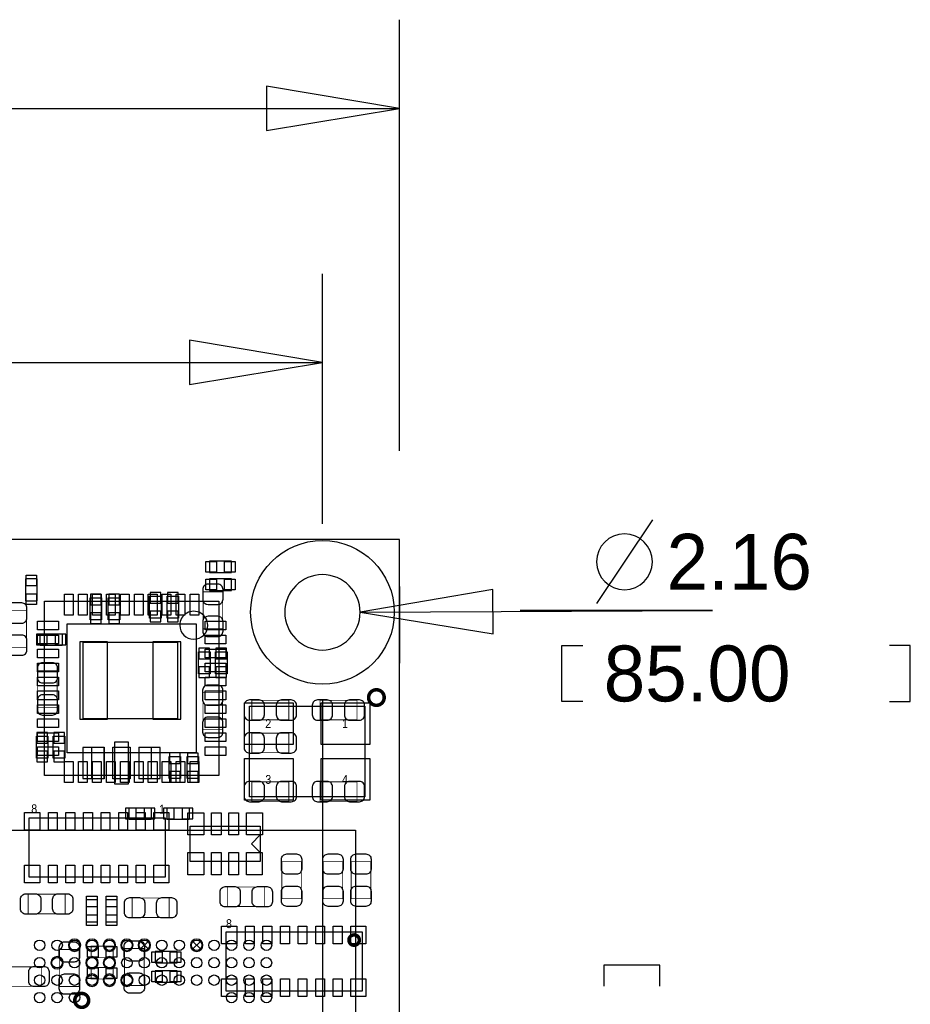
# Model space of a CAD drawing. Extents: x -11.4 to 75.8, y -7.3 to 45.
# Tile 13 of 13: x 50.3 to 75.8, y 16.8 to 45. Entities that reach past the tile are written whole.
import ezdxf

# ---------------------------------------------------------------- set-up
doc = ezdxf.new("R2010")
doc.units = 0
for name, color, linetype in [('BG_DIMENSION', 1, 'CONTINUOUS'), ('BG_OUTLINE', 3, 'CONTINUOUS'), ('PG_ASSEMBLY_BOTTOM', 40, 'CONTINUOUS'), ('PG_ASSEMBLY_TOP', 43, 'CONTINUOUS'), ('PIN_BOTTOM', 2, 'CONTINUOUS'), ('PIN_TOP', 171, 'CONTINUOUS')]:
    doc.layers.add(name, color=color, linetype=linetype)

msp = doc.modelspace()

# ---------------------------------------------------------------- linework, layer by layer
at = {"layer": 'BG_DIMENSION'}
for points in [[(61.210952, 32.6517), (61.210952, 45.008038)], [(57.400952, 41.833038), (61.210952, 42.468038), (57.400952, 43.103038), (57.400952, 41.833038)], [(41.36898, 42.468038), (61.210952, 42.468038)], [(59.001152, 30.5689), (59.001152, 37.726874)], [(55.191152, 34.551874), (59.001152, 35.186874), (55.191152, 35.821874), (55.191152, 34.551874)], [(39.852092, 35.186874), (59.001152, 35.186874)], [(68.457064, 30.677358), (66.856864, 28.277058)], [(63.887858, 28.684982), (60.080652, 28.033472), (63.893446, 27.414982), (63.887858, 28.684982)], [(60.080652, 28.033472), (70.174866, 28.07716), (64.666114, 28.07716)], [(66.463164, 25.476708), (65.866264, 25.476708), (65.866264, 27.076908), (66.463164, 27.076908)], [(75.251564, 25.476708), (75.848464, 25.476708), (75.848464, 27.076908), (75.251564, 27.076908)], [(59.001152, 25.4889), (59.001152, -6.147308)], [(68.666868, 17.321022), (68.666868, 17.917922), (67.066668, 17.917922), (67.066668, 17.321022)]]:
    msp.add_lwpolyline(points, dxfattribs=at)
msp.add_lwpolyline([(68.457064, 29.477208, 1), (66.856864, 29.477208, 1), (68.457064, 29.477208)], format="xyb", dxfattribs=at)
msp.add_lwpolyline([(60.080652, 28.0289, 1), (57.921652, 28.0289, 1)], format="xyb", close=True, dxfattribs=at)
at = {"layer": 'BG_OUTLINE'}
msp.add_lwpolyline([(6.031992, 30.1117), (6.031992, 0), (61.210952, 0), (61.210952, 30.1117)], close=True, dxfattribs=at)
msp.add_lwpolyline([(6.031992, 30.1117), (6.031992, 0), (61.210952, 0), (61.210952, 30.1117)], close=True, dxfattribs=at)
for points in [[(61.210952, 28.767024), (61.210952, 26.57475)], [(61.210952, 20.283424), (61.210952, 22.475698)]]:
    msp.add_lwpolyline(points, dxfattribs=at)
at = {"layer": 'PG_ASSEMBLY_BOTTOM'}
for points in [[(54.049676, 28.49372), (54.379876, 28.49372), (54.379876, 27.8638), (54.049676, 27.8638)], [(54.880764, 27.8638), (54.550564, 27.8638), (54.550564, 28.49372), (54.880764, 28.49372)], [(52.341018, 28.445714), (52.671218, 28.445714), (52.671218, 27.815794), (52.341018, 27.815794)], [(53.19395, 27.81554), (52.86375, 27.81554), (52.86375, 28.44546), (53.19395, 28.44546)], [(50.909982, 27.083004), (50.909982, 27.413204), (51.539902, 27.413204), (51.539902, 27.083004)], [(55.448708, 26.897076), (55.778908, 26.897076), (55.778908, 26.267156), (55.448708, 26.267156)], [(56.267858, 26.267156), (55.937658, 26.267156), (55.937658, 26.897076), (56.267858, 26.897076)], [(51.13401, 23.852632), (50.80381, 23.852632), (50.80381, 24.482552), (51.13401, 24.482552)], [(51.288696, 24.48306), (51.618896, 24.48306), (51.618896, 23.85314), (51.288696, 23.85314)], [(52.393088, 23.263098), (52.393088, 24.162258), (52.743608, 24.162258), (52.743608, 23.263098)], [(52.995068, 23.263098), (52.995068, 24.162258), (53.492908, 24.162258), (53.492908, 23.263098)], [(53.744368, 23.263098), (53.744368, 24.162258), (54.094888, 24.162258), (54.094888, 23.263098)], [(54.607206, 23.89632), (54.937406, 23.89632), (54.937406, 23.2664), (54.607206, 23.2664)], [(55.45074, 23.264114), (55.12054, 23.264114), (55.12054, 23.894034), (55.45074, 23.894034)], [(53.459888, 22.096222), (53.459888, 22.426422), (54.089808, 22.426422), (54.089808, 22.096222)], [(54.552596, 22.096222), (54.552596, 22.426422), (55.182516, 22.426422), (55.182516, 22.096222)], [(59.947302, 21.790152), (59.947302, 8.690102), (48.347376, 8.690102), (48.347376, 21.790152)]]:
    msp.add_lwpolyline(points, close=True, dxfattribs=at)
at = {"layer": 'PG_ASSEMBLY_BOTTOM', "const_width": 0.024892}
for points in [[(55.581804, 27.55519), (56.14162, 27.55519), (56.14162, 28.615386), (55.581804, 28.615386), (55.581804, 27.55519)], [(50.522124, 28.077668), (49.962308, 28.077668), (49.962308, 27.017472), (50.522124, 27.017472), (50.522124, 28.077668)], [(51.401218, 26.365962), (50.841402, 26.365962), (50.841402, 25.305766), (51.401218, 25.305766), (51.401218, 26.365962)], [(55.577994, 24.665432), (56.13781, 24.665432), (56.13781, 25.725628), (55.577994, 25.725628), (55.577994, 24.665432)], [(56.978042, 25.508204), (56.978042, 24.948388), (58.038238, 24.948388), (58.038238, 25.508204), (56.978042, 25.508204)], [(59.990482, 24.948388), (59.990482, 25.508204), (58.930286, 25.508204), (58.930286, 24.948388), (59.990482, 24.948388)], [(58.038238, 24.007572), (58.038238, 24.567388), (56.978042, 24.567388), (56.978042, 24.007572), (58.038238, 24.007572)], [(58.039508, 22.61362), (58.039508, 23.173436), (56.979312, 23.173436), (56.979312, 22.61362), (58.039508, 22.61362)], [(58.930286, 23.173436), (58.930286, 22.61362), (59.990482, 22.61362), (59.990482, 23.173436), (58.930286, 23.173436)]]:
    msp.add_lwpolyline(points, dxfattribs=at)
at = {"layer": 'PG_ASSEMBLY_BOTTOM'}
for points in [[(54.844442, 24.974296), (52.144422, 24.974296), (52.144422, 27.17419), (54.844442, 27.17419), (54.844442, 24.974296)], [(54.022752, 18.3642), (54.022244, 18.3642), (53.771292, 18.615152)], [(53.771546, 18.364454), (53.772054, 18.364454), (54.023006, 18.615406)], [(55.522622, 18.3642), (55.522114, 18.3642), (55.271162, 18.615152)], [(55.271416, 18.364454), (55.271924, 18.364454), (55.522876, 18.615406)]]:
    msp.add_lwpolyline(points, dxfattribs=at)
for points in [[(52.07508, 18.48993, 1), (51.71948, 18.48993, 1), (52.07508, 18.48993)], [(52.574952, 18.48993, 1), (52.219352, 18.48993, 1), (52.574952, 18.48993)], [(53.075078, 18.48993, 1), (52.719478, 18.48993, 1), (53.075078, 18.48993)], [(53.57495, 18.48993, 1), (53.21935, 18.48993, 1), (53.57495, 18.48993)], [(54.075076, 18.48993, 1), (53.719476, 18.48993, 1), (54.075076, 18.48993)], [(55.574946, 18.48993, 1), (55.219346, 18.48993, 1), (55.574946, 18.48993)], [(51.574954, 17.990058, 1), (51.219354, 17.990058, 1), (51.574954, 17.990058)], [(52.574952, 17.990058, 1), (52.219352, 17.990058, 1), (52.574952, 17.990058)], [(53.075078, 17.990058, 1), (52.719478, 17.990058, 1), (53.075078, 17.990058)], [(52.574952, 17.489932, 1), (52.219352, 17.489932, 1), (52.574952, 17.489932)], [(53.075078, 17.489932, 1), (52.719478, 17.489932, 1), (53.075078, 17.489932)], [(53.57495, 17.489932, 1), (53.21935, 17.489932, 1), (53.57495, 17.489932)]]:
    msp.add_lwpolyline(points, format="xyb", dxfattribs=at)
at = {"layer": 'PG_ASSEMBLY_TOP'}
for points in [[(55.767986, 29.495496), (55.767986, 29.165296), (56.397906, 29.165296), (56.397906, 29.495496)], [(50.493422, 28.358338), (50.823622, 28.358338), (50.823622, 28.988258), (50.493422, 28.988258)], [(56.397652, 28.657296), (56.397652, 28.987496), (55.767732, 28.987496), (55.767732, 28.657296)], [(51.035712, 28.351226), (56.035956, 28.351226), (56.035956, 23.350982), (51.035712, 23.350982)], [(60.214764, 25.341834), (60.214764, 22.74189), (56.914796, 22.74189), (56.914796, 25.341834)], [(54.494176, 22.13991), (54.494176, 20.43811), (50.592736, 20.43811), (50.592736, 22.13991)], [(52.55895, 19.791934), (52.22875, 19.791934), (52.22875, 19.162014), (52.55895, 19.162014)], [(53.119528, 19.791934), (52.789328, 19.791934), (52.789328, 19.162014), (53.119528, 19.162014)], [(60.139834, 18.879566), (60.139834, 17.177766), (56.238394, 17.177766), (56.238394, 18.879566)], [(54.211728, 18.31594), (54.211728, 17.98574), (54.841648, 17.98574), (54.841648, 18.31594)], [(54.211728, 17.759426), (54.211728, 17.429226), (54.841648, 17.429226), (54.841648, 17.759426)]]:
    msp.add_lwpolyline(points, close=True, dxfattribs=at)
msp.add_lwpolyline([(55.715408, 27.659076, 1.00007), (54.91226, 27.659076, 0.99993), (55.715408, 27.659076)], format="xyb", dxfattribs=at)
for points, const_width in [([(60.771532, 25.587452, 0.999991), (60.324492, 25.587452, 1.000009), (60.771532, 25.587452)], 0.100076), ([(60.058554, 18.638774, 1.000127), (59.759596, 18.63852, 0.999873), (60.058554, 18.638774)], 0.09906), ([(52.30241, 16.911066, 0.99992), (51.902868, 16.911066, 1.00008), (52.30241, 16.911066)], 0.100076)]:
    msp.add_lwpolyline(points, format="xyb", dxfattribs=dict(at, const_width=const_width))
for points in [[(57.213246, 20.890484), (55.206646, 20.890484), (55.206646, 21.906484), (57.213246, 21.906484), (57.213246, 20.890484)], [(56.964326, 21.398484), (57.218326, 21.652484)], [(56.964326, 21.398484), (57.218326, 21.144484)]]:
    msp.add_lwpolyline(points, dxfattribs=at)
for points, const_width in [([(57.837324, 20.88515), (58.39714, 20.88515), (58.39714, 19.824954), (57.837324, 19.824954), (57.837324, 20.88515)], 0.024892), ([(59.02198, 20.88515), (59.581796, 20.88515), (59.581796, 19.824954), (59.02198, 19.824954), (59.02198, 20.88515)], 0.024892), ([(59.825636, 20.88515), (60.385452, 20.88515), (60.385452, 19.824954), (59.825636, 19.824954), (59.825636, 20.88515)], 0.024892), ([(56.286146, 19.599148), (56.286146, 20.158964), (57.346342, 20.158964), (57.346342, 19.599148), (56.286146, 19.599148)], 0.024892), ([(51.629564, 19.95297), (51.629564, 19.393154), (50.569368, 19.393154), (50.569368, 19.95297), (51.629564, 19.95297)], 0.024892), ([(54.608984, 19.844512), (54.608984, 19.284696), (53.548788, 19.284696), (53.548788, 19.844512), (54.608984, 19.844512)], 0.024892), ([(51.470052, 18.368518), (52.029868, 18.368518), (52.029868, 17.308322), (51.470052, 17.308322), (51.470052, 18.368518)], 0.024892), ([(52.371244, 18.463514), (53.001164, 18.463514), (53.001164, 18.133314), (52.371244, 18.133314), (52.371244, 18.463514)], 0.0254), ([(53.890418, 17.33804), (53.330602, 17.33804), (53.330602, 18.398236), (53.890418, 18.398236), (53.890418, 17.33804)], 0.024892), ([(49.886362, 17.314164), (49.886362, 17.87398), (50.946558, 17.87398), (50.946558, 17.314164), (49.886362, 17.314164)], 0.024892), ([(52.371244, 17.853914), (53.001164, 17.853914), (53.001164, 17.523714), (52.371244, 17.523714), (52.371244, 17.853914)], 0.0254)]:
    msp.add_lwpolyline(points, dxfattribs=dict(at, const_width=const_width))
at = {"layer": 'PIN_BOTTOM'}
for points in [[(55.571644, 28.685236), (55.571644, 28.405328, 0.414846), (55.721758, 28.255214), (56.001666, 28.255214, 0.414846), (56.15178, 28.405328), (56.15178, 28.685236, 0.414846), (56.001666, 28.83535), (55.721758, 28.83535, 0.414846)], [(49.952148, 28.147518), (49.952148, 27.86761, 0.414846), (50.102262, 27.717496), (50.38217, 27.717496, 0.414846), (50.532284, 27.86761), (50.532284, 28.147518, 0.414846), (50.38217, 28.297632), (50.102262, 28.297632, 0.414846)], [(56.15178, 27.48534), (56.15178, 27.765248, 0.414846), (56.001666, 27.915362), (55.721758, 27.915362, 0.414846), (55.571644, 27.765248), (55.571644, 27.48534, 0.414846), (55.721758, 27.335226), (56.001666, 27.335226, 0.414846)], [(50.532284, 26.947622), (50.532284, 27.22753, 0.414846), (50.38217, 27.377644), (50.102262, 27.377644, 0.414846), (49.952148, 27.22753), (49.952148, 26.947622, 0.414846), (50.102262, 26.797508), (50.38217, 26.797508, 0.414846)], [(50.831242, 26.435812), (50.831242, 26.155904, 0.414846), (50.981356, 26.00579), (51.261264, 26.00579, 0.414846), (51.411378, 26.155904), (51.411378, 26.435812, 0.414846), (51.261264, 26.585926), (50.981356, 26.585926, 0.414846)], [(55.567834, 25.795478), (55.567834, 25.51557, 0.414846), (55.717948, 25.365456), (55.997856, 25.365456, 0.414846), (56.14797, 25.51557), (56.14797, 25.795478, 0.414846), (55.997856, 25.945592), (55.717948, 25.945592, 0.414846)], [(51.411378, 25.235916), (51.411378, 25.515824, 0.414846), (51.261264, 25.665938), (50.981356, 25.665938, 0.414846), (50.831242, 25.515824), (50.831242, 25.235916, 0.414846), (50.981356, 25.085802), (51.261264, 25.085802, 0.414846)], [(56.908192, 24.938228), (57.1881, 24.938228, 0.414846), (57.338214, 25.088342), (57.338214, 25.36825, 0.414846), (57.1881, 25.518364), (56.908192, 25.518364, 0.414846), (56.758078, 25.36825), (56.758078, 25.088342, 0.414846)], [(58.108088, 25.518364), (57.82818, 25.518364, 0.414846), (57.678066, 25.36825), (57.678066, 25.088342, 0.414846), (57.82818, 24.938228), (58.108088, 24.938228, 0.414846), (58.258202, 25.088342), (58.258202, 25.36825, 0.414846)], [(58.860436, 24.938228), (59.140344, 24.938228, 0.414846), (59.290458, 25.088342), (59.290458, 25.36825, 0.414846), (59.140344, 25.518364), (58.860436, 25.518364, 0.414846), (58.710322, 25.36825), (58.710322, 25.088342, 0.414846)], [(60.060332, 25.518364), (59.780424, 25.518364, 0.414846), (59.63031, 25.36825), (59.63031, 25.088342, 0.414846), (59.780424, 24.938228), (60.060332, 24.938228, 0.414846), (60.210446, 25.088342), (60.210446, 25.36825, 0.414846)], [(56.14797, 24.595582), (56.14797, 24.87549, 0.414846), (55.997856, 25.025604), (55.717948, 25.025604, 0.414846), (55.567834, 24.87549), (55.567834, 24.595582, 0.414846), (55.717948, 24.445468), (55.997856, 24.445468, 0.414846)], [(56.908192, 23.997412), (57.1881, 23.997412, 0.414846), (57.338214, 24.147526), (57.338214, 24.427434, 0.414846), (57.1881, 24.577548), (56.908192, 24.577548, 0.414846), (56.758078, 24.427434), (56.758078, 24.147526, 0.414846)], [(58.108088, 24.577548), (57.82818, 24.577548, 0.414846), (57.678066, 24.427434), (57.678066, 24.147526, 0.414846), (57.82818, 23.997412), (58.108088, 23.997412, 0.414846), (58.258202, 24.147526), (58.258202, 24.427434, 0.414846)], [(56.909462, 22.60346), (57.18937, 22.60346, 0.414846), (57.339484, 22.753574), (57.339484, 23.033482, 0.414846), (57.18937, 23.183596), (56.909462, 23.183596, 0.414846), (56.759348, 23.033482), (56.759348, 22.753574, 0.414846)], [(58.109358, 23.183596), (57.82945, 23.183596, 0.414846), (57.679336, 23.033482), (57.679336, 22.753574, 0.414846), (57.82945, 22.60346), (58.109358, 22.60346, 0.414846), (58.259472, 22.753574), (58.259472, 23.033482, 0.414846)], [(58.860436, 22.60346), (59.140344, 22.60346, 0.414846), (59.290458, 22.753574), (59.290458, 23.033482, 0.414846), (59.140344, 23.183596), (58.860436, 23.183596, 0.414846), (58.710322, 23.033482), (58.710322, 22.753574, 0.414846)], [(60.060332, 23.183596), (59.780424, 23.183596, 0.414846), (59.63031, 23.033482), (59.63031, 22.753574, 0.414846), (59.780424, 22.60346), (60.060332, 22.60346, 0.414846), (60.210446, 22.753574), (60.210446, 23.033482, 0.414846)]]:
    msp.add_lwpolyline(points, format="xyb", close=True, dxfattribs=at)
for points in [[(52.658518, 28.550108), (52.353718, 28.550108), (52.353718, 28.245308), (52.658518, 28.245308)], [(52.87645, 28.245054), (53.18125, 28.245054), (53.18125, 28.549854), (52.87645, 28.549854)], [(54.367176, 28.598114), (54.062376, 28.598114), (54.062376, 28.293314), (54.367176, 28.293314)], [(54.563264, 28.293314), (54.868064, 28.293314), (54.868064, 28.598114), (54.563264, 28.598114)], [(52.658518, 28.0162), (52.353718, 28.0162), (52.353718, 27.7114), (52.658518, 27.7114)], [(52.87645, 27.711146), (53.18125, 27.711146), (53.18125, 28.015946), (52.87645, 28.015946)], [(54.367176, 28.064206), (54.062376, 28.064206), (54.062376, 27.759406), (54.367176, 27.759406)], [(54.563264, 27.759406), (54.868064, 27.759406), (54.868064, 28.064206), (54.563264, 28.064206)], [(50.805588, 27.400504), (50.805588, 27.095704), (51.110388, 27.095704), (51.110388, 27.400504)], [(51.339496, 27.400504), (51.339496, 27.095704), (51.644296, 27.095704), (51.644296, 27.400504)], [(52.845462, 24.96947), (52.845462, 27.17927), (52.045362, 27.17927), (52.045362, 24.96947)], [(54.943502, 24.96947), (54.943502, 27.17927), (54.143402, 27.17927), (54.143402, 24.96947)], [(55.766208, 27.00147), (55.461408, 27.00147), (55.461408, 26.69667), (55.766208, 26.69667)], [(55.950358, 26.69667), (56.255158, 26.69667), (56.255158, 27.00147), (55.950358, 27.00147)], [(55.766208, 26.467562), (55.461408, 26.467562), (55.461408, 26.162762), (55.766208, 26.162762)], [(55.950358, 26.162762), (56.255158, 26.162762), (56.255158, 26.467562), (55.950358, 26.467562)], [(50.81651, 24.282146), (51.12131, 24.282146), (51.12131, 24.586946), (50.81651, 24.586946)], [(51.606196, 24.587454), (51.301396, 24.587454), (51.301396, 24.282654), (51.606196, 24.282654)], [(53.043328, 24.312118), (53.043328, 23.113238), (53.444648, 23.113238), (53.444648, 24.312118)], [(50.81651, 23.748238), (51.12131, 23.748238), (51.12131, 24.053038), (50.81651, 24.053038)], [(51.606196, 24.053546), (51.301396, 24.053546), (51.301396, 23.748746), (51.606196, 23.748746)], [(52.139088, 24.157178), (52.139088, 23.268178), (52.748688, 23.268178), (52.748688, 24.157178)], [(53.739288, 24.157178), (53.739288, 23.268178), (54.348888, 23.268178), (54.348888, 24.157178)], [(54.924706, 24.000714), (54.619906, 24.000714), (54.619906, 23.695914), (54.924706, 23.695914)], [(55.13324, 23.693628), (55.43804, 23.693628), (55.43804, 23.998428), (55.13324, 23.998428)], [(54.924706, 23.466806), (54.619906, 23.466806), (54.619906, 23.162006), (54.924706, 23.162006)], [(55.13324, 23.15972), (55.43804, 23.15972), (55.43804, 23.46452), (55.13324, 23.46452)], [(53.355494, 22.413722), (53.355494, 22.108922), (53.660294, 22.108922), (53.660294, 22.413722)], [(53.889402, 22.413722), (53.889402, 22.108922), (54.194202, 22.108922), (54.194202, 22.413722)], [(54.448202, 22.413722), (54.448202, 22.108922), (54.753002, 22.108922), (54.753002, 22.413722)], [(54.98211, 22.413722), (54.98211, 22.108922), (55.28691, 22.108922), (55.28691, 22.413722)]]:
    msp.add_lwpolyline(points, close=True, dxfattribs=at)
for centre, radius in [((59.001152, 28.0289), 2.0574), ((50.897282, 18.48993), 0.149987), ((51.397154, 18.48993), 0.149987), ((51.89728, 18.48993), 0.149987), ((52.397152, 18.48993), 0.149987), ((52.897278, 18.48993), 0.149987), ((53.39715, 18.48993), 0.149987), ((53.897276, 18.48993), 0.149987), ((54.397148, 18.48993), 0.149987), ((54.897274, 18.48993), 0.149987), ((55.397146, 18.48993), 0.149987), ((55.897272, 18.48993), 0.149987), ((56.397144, 18.48993), 0.149987), ((56.89727, 18.48993), 0.149987), ((57.397142, 18.48993), 0.149987), ((50.897282, 17.990058), 0.149987), ((51.397154, 17.990058), 0.149987), ((51.89728, 17.990058), 0.149987), ((52.397152, 17.990058), 0.149987), ((52.897278, 17.990058), 0.149987), ((53.39715, 17.990058), 0.149987), ((53.897276, 17.990058), 0.149987), ((54.397148, 17.990058), 0.149987), ((54.897274, 17.990058), 0.149987), ((55.397146, 17.990058), 0.149987), ((55.897272, 17.990058), 0.149987), ((56.397144, 17.990058), 0.149987), ((56.89727, 17.990058), 0.149987), ((57.397142, 17.990058), 0.149987), ((50.897282, 17.489932), 0.149987), ((51.397154, 17.489932), 0.149987), ((51.89728, 17.489932), 0.149987), ((52.397152, 17.489932), 0.149987), ((52.897278, 17.489932), 0.149987), ((53.39715, 17.489932), 0.149987), ((53.897276, 17.489932), 0.149987), ((54.397148, 17.489932), 0.149987), ((54.897274, 17.489932), 0.149987), ((55.397146, 17.489932), 0.149987), ((55.897272, 17.489932), 0.149987), ((56.397144, 17.489932), 0.149987), ((56.89727, 17.489932), 0.149987), ((57.397142, 17.489932), 0.149987), ((50.897282, 16.99006), 0.149987), ((51.397154, 16.99006), 0.149987), ((51.89728, 16.99006), 0.149987), ((56.397144, 16.99006), 0.149987), ((56.89727, 16.99006), 0.149987), ((57.397142, 16.99006), 0.149987)]:
    msp.add_circle(centre, radius, dxfattribs=at)
at = {"layer": 'PIN_TOP'}
for points in [[(55.663592, 29.177996), (55.663592, 29.482796), (55.968392, 29.482796), (55.968392, 29.177996)], [(56.1975, 29.177996), (56.1975, 29.482796), (56.5023, 29.482796), (56.5023, 29.177996)], [(50.810922, 28.787852), (50.506122, 28.787852), (50.506122, 29.092652), (50.810922, 29.092652)], [(55.968138, 28.974796), (55.968138, 28.669996), (55.663338, 28.669996), (55.663338, 28.974796)], [(56.502046, 28.974796), (56.502046, 28.669996), (56.197246, 28.669996), (56.197246, 28.974796)], [(50.810922, 28.253944), (50.506122, 28.253944), (50.506122, 28.558744), (50.810922, 28.558744)], [(51.610768, 28.551124), (51.860704, 28.551124), (51.860704, 27.951176), (51.610768, 27.951176)], [(52.010818, 28.551124), (52.260754, 28.551124), (52.260754, 27.951176), (52.010818, 27.951176)], [(52.410868, 28.551124), (52.660804, 28.551124), (52.660804, 27.951176), (52.410868, 27.951176)], [(52.810918, 28.551124), (53.060854, 28.551124), (53.060854, 27.951176), (52.810918, 27.951176)], [(53.210968, 28.551124), (53.460904, 28.551124), (53.460904, 27.951176), (53.210968, 27.951176)], [(53.610764, 28.551124), (53.8607, 28.551124), (53.8607, 27.951176), (53.610764, 27.951176)], [(54.010814, 28.551124), (54.26075, 28.551124), (54.26075, 27.951176), (54.010814, 27.951176)], [(54.410864, 28.551124), (54.6608, 28.551124), (54.6608, 27.951176), (54.410864, 27.951176)], [(54.810914, 28.551124), (55.06085, 28.551124), (55.06085, 27.951176), (54.810914, 27.951176)], [(55.210964, 28.551124), (55.4609, 28.551124), (55.4609, 27.951176), (55.210964, 27.951176)], [(51.435762, 27.77617), (51.435762, 27.526234), (50.835814, 27.526234), (50.835814, 27.77617)], [(51.685825, 27.701113), (55.385843, 27.701113), (55.385843, 24.001095), (51.685825, 24.001095)], [(55.635906, 27.526234), (55.635906, 27.77617), (56.235854, 27.77617), (56.235854, 27.526234)], [(51.435762, 27.37612), (51.435762, 27.126184), (50.835814, 27.126184), (50.835814, 27.37612)], [(55.635906, 27.126184), (55.635906, 27.37612), (56.235854, 27.37612), (56.235854, 27.126184)], [(51.435762, 26.97607), (51.435762, 26.726134), (50.835814, 26.726134), (50.835814, 26.97607)], [(55.635906, 26.726134), (55.635906, 26.97607), (56.235854, 26.97607), (56.235854, 26.726134)], [(51.435762, 26.57602), (51.435762, 26.326084), (50.835814, 26.326084), (50.835814, 26.57602)], [(55.635906, 26.326084), (55.635906, 26.57602), (56.235854, 26.57602), (56.235854, 26.326084)], [(51.435762, 26.17597), (51.435762, 25.926034), (50.835814, 25.926034), (50.835814, 26.17597)], [(55.635906, 25.926034), (55.635906, 26.17597), (56.235854, 26.17597), (56.235854, 25.926034)], [(51.435762, 25.776174), (51.435762, 25.526238), (50.835814, 25.526238), (50.835814, 25.776174)], [(55.635906, 25.526238), (55.635906, 25.776174), (56.235854, 25.776174), (56.235854, 25.526238)], [(58.163206, 25.438862), (58.163206, 24.245062), (56.766206, 24.245062), (56.766206, 25.438862)], [(60.363354, 25.438862), (60.363354, 24.245062), (58.966354, 24.245062), (58.966354, 25.438862)], [(51.435762, 25.376124), (51.435762, 25.126188), (50.835814, 25.126188), (50.835814, 25.376124)], [(55.635906, 25.126188), (55.635906, 25.376124), (56.235854, 25.376124), (56.235854, 25.126188)], [(51.435762, 24.976074), (51.435762, 24.726138), (50.835814, 24.726138), (50.835814, 24.976074)], [(55.635906, 24.726138), (55.635906, 24.976074), (56.235854, 24.976074), (56.235854, 24.726138)], [(51.435762, 24.576024), (51.435762, 24.326088), (50.835814, 24.326088), (50.835814, 24.576024)], [(55.635906, 24.326088), (55.635906, 24.576024), (56.235854, 24.576024), (56.235854, 24.326088)], [(51.435762, 24.175974), (51.435762, 23.926038), (50.835814, 23.926038), (50.835814, 24.175974)], [(55.635906, 23.926038), (55.635906, 24.175974), (56.235854, 24.175974), (56.235854, 23.926038)], [(51.610768, 23.751032), (51.860704, 23.751032), (51.860704, 23.151084), (51.610768, 23.151084)], [(52.010818, 23.751032), (52.260754, 23.751032), (52.260754, 23.151084), (52.010818, 23.151084)], [(52.410868, 23.751032), (52.660804, 23.751032), (52.660804, 23.151084), (52.410868, 23.151084)], [(52.810918, 23.751032), (53.060854, 23.751032), (53.060854, 23.151084), (52.810918, 23.151084)], [(53.210968, 23.751032), (53.460904, 23.751032), (53.460904, 23.151084), (53.210968, 23.151084)], [(53.610764, 23.751032), (53.8607, 23.751032), (53.8607, 23.151084), (53.610764, 23.151084)], [(54.010814, 23.751032), (54.26075, 23.751032), (54.26075, 23.151084), (54.010814, 23.151084)], [(54.410864, 23.751032), (54.6608, 23.751032), (54.6608, 23.151084), (54.410864, 23.151084)], [(54.810914, 23.751032), (55.06085, 23.751032), (55.06085, 23.151084), (54.810914, 23.151084)], [(55.210964, 23.751032), (55.4609, 23.751032), (55.4609, 23.151084), (55.210964, 23.151084)], [(58.163206, 23.838662), (58.163206, 22.644862), (56.766206, 22.644862), (56.766206, 23.838662)], [(60.363354, 23.838662), (60.363354, 22.644862), (58.966354, 22.644862), (58.966354, 23.838662)], [(50.465736, 21.78939), (50.465736, 22.29739), (50.897536, 22.29739), (50.897536, 21.78939)], [(51.400456, 22.29739), (51.400456, 21.78939), (51.146456, 21.78939), (51.146456, 22.29739)], [(51.903376, 22.29739), (51.903376, 21.78939), (51.649376, 21.78939), (51.649376, 22.29739)], [(52.408836, 22.29739), (52.408836, 21.78939), (52.154836, 21.78939), (52.154836, 22.29739)], [(52.911756, 22.29739), (52.911756, 21.78939), (52.657756, 21.78939), (52.657756, 22.29739)], [(53.417216, 22.29739), (53.417216, 21.78939), (53.163216, 21.78939), (53.163216, 22.29739)], [(53.920136, 22.29739), (53.920136, 21.78939), (53.666136, 21.78939), (53.666136, 22.29739)], [(54.171596, 21.78939), (54.171596, 22.29739), (54.603396, 22.29739), (54.603396, 21.78939)], [(55.599838, 22.287484), (55.599838, 21.652484), (55.142638, 21.652484), (55.142638, 22.287484)], [(56.099964, 22.287484), (56.099964, 21.652484), (55.820564, 21.652484), (55.820564, 22.287484)], [(56.60009, 22.287484), (56.60009, 21.652484), (56.32069, 21.652484), (56.32069, 22.287484)], [(57.280556, 22.287484), (57.280556, 21.652484), (56.823356, 21.652484), (56.823356, 22.287484)], [(55.599076, 21.144484), (55.599076, 20.509484), (55.141876, 20.509484), (55.141876, 21.144484)], [(56.099202, 21.144484), (56.099202, 20.509484), (55.819802, 20.509484), (55.819802, 21.144484)], [(56.599328, 21.144484), (56.599328, 20.509484), (56.319928, 20.509484), (56.319928, 21.144484)], [(57.277254, 21.144484), (57.277254, 20.509484), (56.820054, 20.509484), (56.820054, 21.144484)], [(50.897536, 20.78863), (50.897536, 20.28063), (50.465736, 20.28063), (50.465736, 20.78863)], [(51.400456, 20.78863), (51.400456, 20.28063), (51.146456, 20.28063), (51.146456, 20.78863)], [(51.903376, 20.78863), (51.903376, 20.28063), (51.649376, 20.28063), (51.649376, 20.78863)], [(52.408836, 20.78863), (52.408836, 20.28063), (52.154836, 20.28063), (52.154836, 20.78863)], [(52.911756, 20.78863), (52.911756, 20.28063), (52.657756, 20.28063), (52.657756, 20.78863)], [(53.417216, 20.78863), (53.417216, 20.28063), (53.163216, 20.28063), (53.163216, 20.78863)], [(53.920136, 20.78863), (53.920136, 20.28063), (53.666136, 20.28063), (53.666136, 20.78863)], [(54.603396, 20.78863), (54.603396, 20.28063), (54.171596, 20.28063), (54.171596, 20.78863)], [(52.24145, 19.896328), (52.54625, 19.896328), (52.54625, 19.591528), (52.24145, 19.591528)], [(52.802028, 19.896328), (53.106828, 19.896328), (53.106828, 19.591528), (52.802028, 19.591528)], [(52.24145, 19.36242), (52.54625, 19.36242), (52.54625, 19.05762), (52.24145, 19.05762)], [(52.802028, 19.36242), (53.106828, 19.36242), (53.106828, 19.05762), (52.802028, 19.05762)], [(56.111394, 18.529046), (56.111394, 19.037046), (56.543194, 19.037046), (56.543194, 18.529046)], [(57.046114, 19.037046), (57.046114, 18.529046), (56.792114, 18.529046), (56.792114, 19.037046)], [(57.549034, 19.037046), (57.549034, 18.529046), (57.295034, 18.529046), (57.295034, 19.037046)], [(58.054494, 19.037046), (58.054494, 18.529046), (57.800494, 18.529046), (57.800494, 19.037046)], [(58.557414, 19.037046), (58.557414, 18.529046), (58.303414, 18.529046), (58.303414, 19.037046)], [(59.062874, 19.037046), (59.062874, 18.529046), (58.808874, 18.529046), (58.808874, 19.037046)], [(59.565794, 19.037046), (59.565794, 18.529046), (59.311794, 18.529046), (59.311794, 19.037046)], [(59.817254, 18.529046), (59.817254, 19.037046), (60.249054, 19.037046), (60.249054, 18.529046)], [(52.26685, 18.146014), (52.26685, 18.450814), (52.57165, 18.450814), (52.57165, 18.146014)], [(52.800758, 18.146014), (52.800758, 18.450814), (53.105558, 18.450814), (53.105558, 18.146014)], [(54.107334, 17.99844), (54.107334, 18.30324), (54.412134, 18.30324), (54.412134, 17.99844)], [(54.641242, 17.99844), (54.641242, 18.30324), (54.946042, 18.30324), (54.946042, 17.99844)], [(52.26685, 17.536414), (52.26685, 17.841214), (52.57165, 17.841214), (52.57165, 17.536414)], [(52.800758, 17.536414), (52.800758, 17.841214), (53.105558, 17.841214), (53.105558, 17.536414)], [(54.107334, 17.441926), (54.107334, 17.746726), (54.412134, 17.746726), (54.412134, 17.441926)], [(54.641242, 17.441926), (54.641242, 17.746726), (54.946042, 17.746726), (54.946042, 17.441926)], [(56.543194, 17.528286), (56.543194, 17.020286), (56.111394, 17.020286), (56.111394, 17.528286)], [(57.046114, 17.528286), (57.046114, 17.020286), (56.792114, 17.020286), (56.792114, 17.528286)], [(57.549034, 17.528286), (57.549034, 17.020286), (57.295034, 17.020286), (57.295034, 17.528286)], [(58.054494, 17.528286), (58.054494, 17.020286), (57.800494, 17.020286), (57.800494, 17.528286)], [(58.557414, 17.528286), (58.557414, 17.020286), (58.303414, 17.020286), (58.303414, 17.528286)], [(59.062874, 17.528286), (59.062874, 17.020286), (58.808874, 17.020286), (58.808874, 17.528286)], [(59.565794, 17.528286), (59.565794, 17.020286), (59.311794, 17.020286), (59.311794, 17.528286)], [(60.249054, 17.528286), (60.249054, 17.020286), (59.817254, 17.020286), (59.817254, 17.528286)]]:
    msp.add_lwpolyline(points, close=True, dxfattribs=at)
for points in [[(58.4073, 20.955), (58.4073, 20.675092, -0.414846), (58.257186, 20.524978), (57.977278, 20.524978, -0.414846), (57.827164, 20.675092), (57.827164, 20.955, -0.414846), (57.977278, 21.105114), (58.257186, 21.105114, -0.414846)], [(59.591956, 20.955), (59.591956, 20.675092, -0.414846), (59.441842, 20.524978), (59.161934, 20.524978, -0.414846), (59.01182, 20.675092), (59.01182, 20.955, -0.414846), (59.161934, 21.105114), (59.441842, 21.105114, -0.414846)], [(60.395612, 20.955), (60.395612, 20.675092, -0.414846), (60.245498, 20.524978), (59.96559, 20.524978, -0.414846), (59.815476, 20.675092), (59.815476, 20.955, -0.414846), (59.96559, 21.105114), (60.245498, 21.105114, -0.414846)], [(56.216296, 20.169124), (56.496204, 20.169124, -0.414846), (56.646318, 20.01901), (56.646318, 19.739102, -0.414846), (56.496204, 19.588988), (56.216296, 19.588988, -0.414846), (56.066182, 19.739102), (56.066182, 20.01901, -0.414846)], [(57.416192, 19.588988), (57.136284, 19.588988, -0.414846), (56.98617, 19.739102), (56.98617, 20.01901, -0.414846), (57.136284, 20.169124), (57.416192, 20.169124, -0.414846), (57.566306, 20.01901), (57.566306, 19.739102, -0.414846)], [(57.827164, 19.755104), (57.827164, 20.035012, -0.414846), (57.977278, 20.185126), (58.257186, 20.185126, -0.414846), (58.4073, 20.035012), (58.4073, 19.755104, -0.414846), (58.257186, 19.60499), (57.977278, 19.60499, -0.414846)], [(59.01182, 19.755104), (59.01182, 20.035012, -0.414846), (59.161934, 20.185126), (59.441842, 20.185126, -0.414846), (59.591956, 20.035012), (59.591956, 19.755104, -0.414846), (59.441842, 19.60499), (59.161934, 19.60499, -0.414846)], [(59.815476, 19.755104), (59.815476, 20.035012, -0.414846), (59.96559, 20.185126), (60.245498, 20.185126, -0.414846), (60.395612, 20.035012), (60.395612, 19.755104, -0.414846), (60.245498, 19.60499), (59.96559, 19.60499, -0.414846)], [(50.499518, 19.96313), (50.779426, 19.96313, -0.414846), (50.92954, 19.813016), (50.92954, 19.533108, -0.414846), (50.779426, 19.382994), (50.499518, 19.382994, -0.414846), (50.349404, 19.533108), (50.349404, 19.813016, -0.414846)], [(51.699414, 19.382994), (51.419506, 19.382994, -0.414846), (51.269392, 19.533108), (51.269392, 19.813016, -0.414846), (51.419506, 19.96313), (51.699414, 19.96313, -0.414846), (51.849528, 19.813016), (51.849528, 19.533108, -0.414846)], [(53.478938, 19.854672), (53.758846, 19.854672, -0.414846), (53.90896, 19.704558), (53.90896, 19.42465, -0.414846), (53.758846, 19.274536), (53.478938, 19.274536, -0.414846), (53.328824, 19.42465), (53.328824, 19.704558, -0.414846)], [(54.678834, 19.274536), (54.398926, 19.274536, -0.414846), (54.248812, 19.42465), (54.248812, 19.704558, -0.414846), (54.398926, 19.854672), (54.678834, 19.854672, -0.414846), (54.828948, 19.704558), (54.828948, 19.42465, -0.414846)], [(52.040028, 18.438368), (52.040028, 18.15846, -0.414846), (51.889914, 18.008346), (51.610006, 18.008346, -0.414846), (51.459892, 18.15846), (51.459892, 18.438368, -0.414846), (51.610006, 18.588482), (51.889914, 18.588482, -0.414846)], [(53.900578, 18.468086), (53.900578, 18.188178, -0.414846), (53.750464, 18.038064), (53.470556, 18.038064, -0.414846), (53.320442, 18.188178), (53.320442, 18.468086, -0.414846), (53.470556, 18.6182), (53.750464, 18.6182, -0.414846)], [(51.016408, 17.304004), (50.7365, 17.304004, -0.414846), (50.586386, 17.454118), (50.586386, 17.734026, -0.414846), (50.7365, 17.88414), (51.016408, 17.88414, -0.414846), (51.166522, 17.734026), (51.166522, 17.454118, -0.414846)], [(51.459892, 17.238472), (51.459892, 17.51838, -0.414846), (51.610006, 17.668494), (51.889914, 17.668494, -0.414846), (52.040028, 17.51838), (52.040028, 17.238472, -0.414846), (51.889914, 17.088358), (51.610006, 17.088358, -0.414846)], [(53.320442, 17.26819), (53.320442, 17.548098, -0.414846), (53.470556, 17.698212), (53.750464, 17.698212, -0.414846), (53.900578, 17.548098), (53.900578, 17.26819, -0.414846), (53.750464, 17.118076), (53.470556, 17.118076, -0.414846)]]:
    msp.add_lwpolyline(points, format="xyb", close=True, dxfattribs=at)
msp.add_circle((59.001152, 28.0289), 2.0574, dxfattribs=at)

# ---------------------------------------------------------------- texts
at = {"layer": 'BG_DIMENSION'}
for s, p in [('2.16', (68.863464, 28.677108)), ('85.00', (67.060064, 25.476708))]:
    msp.add_text(s, height=1.6002, dxfattribs=at).set_placement(p)
at = {"layer": 'PG_ASSEMBLY_TOP', "width": 0.9}
for s, p in [('2', (57.363106, 24.714962)), ('1', (59.563254, 24.714962)), ('3', (57.363106, 23.114762)), ('4', (59.563254, 23.114762)), ('8', (50.655728, 22.272752)), ('1', (54.320186, 22.261322)), ('8', (56.237378, 18.98269))]:
    msp.add_text(s, height=0.254, dxfattribs=at).set_placement(p)

doc.saveas('drawing.dxf')
